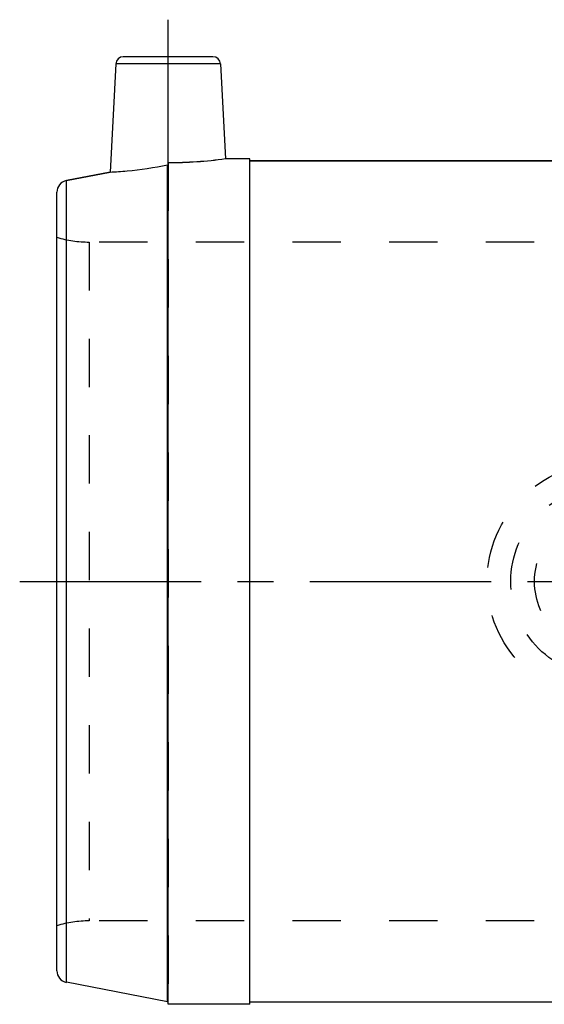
# Model space of a CAD drawing. Header units: millimetres. Extents: x 394 to 606, y 431 to 569.
# Tile 1 of 7: x 394 to 465, y 436 to 569. Entities that reach past the tile are written whole.
import ezdxf

# ---------------------------------------------------------------- set-up
doc = ezdxf.new("R2010")
doc.units = ezdxf.units.MM
doc.header["$LTSCALE"] = 65.185185
doc.linetypes.add('CENTER', pattern=[0.6, 0.375, -0.075, 0.075, -0.075])
doc.linetypes.add('HIDDEN', pattern=[0.2, 0.1, -0.1])
for name, color, linetype in [('ACHSEN_S', 7, 'CONTINUOUS'), ('KOERPER', 7, 'CONTINUOUS'), ('KONST.EL_MIT_GEO', 7, 'CONTINUOUS'), ('KURVEN', 7, 'CONTINUOUS')]:
    doc.layers.add(name, color=color, linetype=linetype)

msp = doc.modelspace()

# ---------------------------------------------------------------- linework, layer by layer
at = {"layer": 'ACHSEN_S', "color": 2, "linetype": 'CENTER'}
msp.add_line((394.41, 493.23), (605.69, 493.23), dxfattribs=at)
at = {"layer": 'KOERPER', "color": 2, "linetype": 'CENTER'}
msp.add_line((414.41, 549.75), (414.41, 569.02), dxfattribs=at)
at = {"layer": 'KOERPER', "color": 7, "linetype": 'Continuous'}
for p, q in [((407.36, 563.08), (406.59, 548.46)), ((421.46, 563.08), (422.13, 550.27)), ((425.41, 550.27), (422.13, 550.27)), ((425.41, 436.18), (425.41, 550.27)), ((414.41, 436.18), (414.41, 549.75)), ((490.34, 549.98), (425.41, 549.98)), ((400.7, 547.31), (406.59, 548.46)), ((425.41, 436.18), (414.41, 436.18)), ((490.34, 436.48), (425.41, 436.48))]:
    msp.add_line(p, q, dxfattribs=at)
msp.add_arc((414.39, 606.68), 56.93, 270.0197, 277.8141, dxfattribs=at)
at = {"layer": 'KOERPER', "color": 8, "linetype": 'HIDDEN'}
msp.add_arc((414.34, 607.33), 57.59, 270.0641, 277.7697, dxfattribs=at)
at = {"layer": 'KONST.EL_MIT_GEO', "color": 7, "linetype": 'Continuous'}
for p, q in [((420.46, 564.02), (408.36, 564.02)), ((407.36, 563.08), (406.59, 548.46)), ((421.46, 563.08), (407.36, 563.08)), ((421.46, 563.08), (422.13, 550.27)), ((414.33, 436.49), (414.33, 549.43)), ((425.41, 549.98), (490.34, 549.98)), ((406.59, 548.46), (400.7, 547.31)), ((400.7, 439.14), (400.7, 547.31)), ((399.41, 440.71), (399.41, 545.74)), ((414.33, 436.49), (400.7, 439.14))]:
    msp.add_line(p, q, dxfattribs=at)
at = {"layer": 'KONST.EL_MIT_GEO', "color": 8, "linetype": 'HIDDEN'}
for p, q in [((414.41, 549.75), (414.41, 436.39)), ((403.78, 539.02), (403.78, 447.43)), ((476.8, 539.02), (403.78, 539.02)), ((476.8, 447.43), (403.78, 447.43))]:
    msp.add_line(p, q, dxfattribs=at)
at = {"layer": 'KONST.EL_MIT_GEO', "color": 7, "linetype": 'Continuous'}
for centre, radius, start, end in [((408.36, 563.02), 1, 90, 177), ((420.46, 563.02), 1, 3, 90), ((401.01, 545.74), 1.6, 101, 180), ((401.01, 440.71), 1.6, 180, 259), ((414.31, 436.39), 0.1, 0, 79)]:
    msp.add_arc(centre, radius, start, end, dxfattribs=at)
at = {"layer": 'KONST.EL_MIT_GEO', "color": 8, "linetype": 'HIDDEN'}
for centre, start, end in [((403.78, 554.02), 253.0711, 270), ((403.78, 432.43), 90, 106.9289)]:
    msp.add_arc(centre, 15, start, end, dxfattribs=at)
at = {"layer": 'KONST.EL_MIT_GEO', "color": 7, "linetype": 'Continuous'}
for points, knots in [([(406.59, 548.46), (407.35, 548.5), (409.95, 548.69), (412.52, 549.07), (414.33, 549.43)], [0, 0, 0, 0, 0.293189, 1, 1, 1, 1]), ([(414.33, 549.43), (414.35, 549.43), (414.39, 549.46), (414.41, 549.5), (414.41, 549.53)], [0, 0, 0, 0, 0.49992, 1, 1, 1, 1])]:
    msp.add_open_spline(points, degree=3, knots=knots, dxfattribs=at)
at = {"layer": 'KURVEN', "color": 8, "linetype": 'HIDDEN'}
for radius in [16, 12.8, 9.6]:
    msp.add_circle((473.41, 493.23), radius, dxfattribs=at)

doc.saveas('drawing.dxf')
